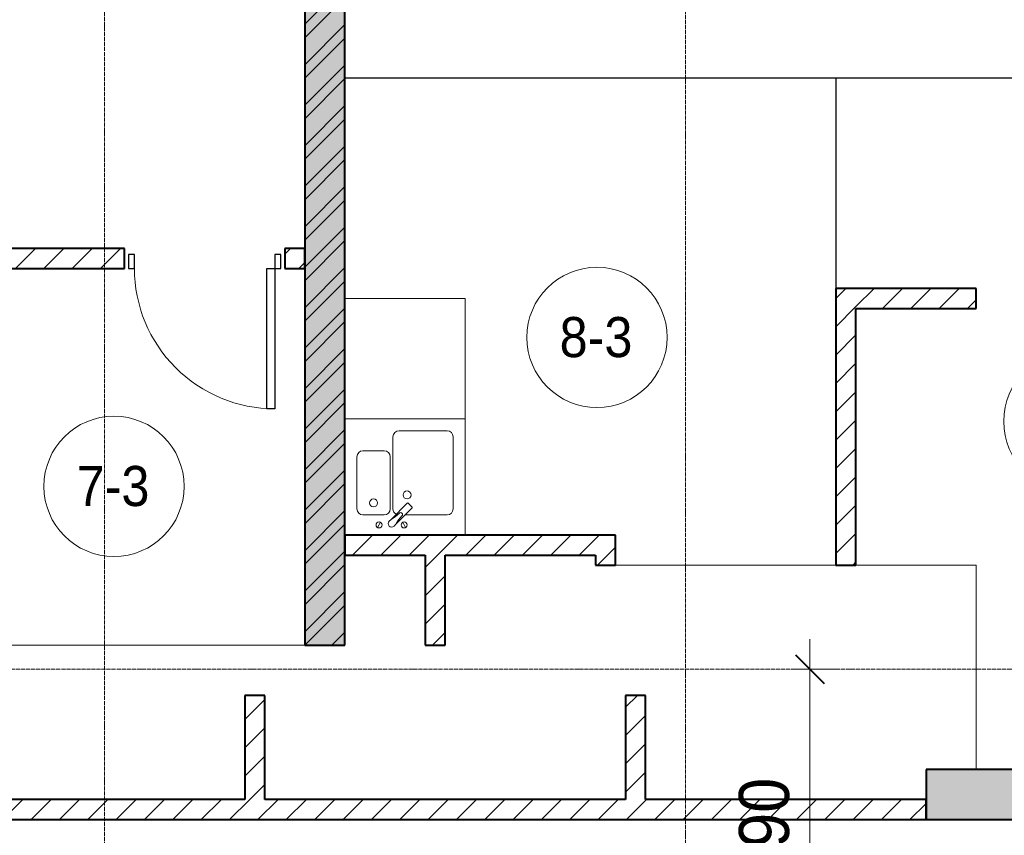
# Model space of a CAD drawing. Header units: millimetres. Extents: x 5617 to 132318, y 7718 to 193536.
# Tile 63 of 81: x 51938 to 56851, y 25472 to 29541. Entities that reach past the tile are written whole.
import ezdxf

# ---------------------------------------------------------------- set-up
doc = ezdxf.new("R2010")
doc.units = ezdxf.units.MM
doc.linetypes.add('ADSK_Линия сетки', pattern=[25, 20, -2.5, 0, -2.5])
doc.linetypes.add('Линия сетки', pattern=[25, 20, -2.5, 0, -2.5])
for name, color, linetype, lineweight in [('Двери', 7, 'Continuous', 18), ('Марки помещений', 7, 'Continuous', 20), ('Мебель', 7, 'Continuous', 18), ('Оси', 7, 'Continuous', 9), ('Перекрытия', 7, 'Continuous', 18), ('Размеры', 7, 'Continuous', 9), ('Размеры-100', 7, 'Continuous', 9), ('Сантехнические приборы', 7, 'Continuous', 18), ('Стены', 7, 'Continuous', 18), ('Стены разрез', 7, 'Continuous', 40)]:
    doc.layers.add(name, color=color, linetype=linetype, lineweight=lineweight)
doc.styles.add('Arial', font='arial.ttf', dxfattribs={"width": 0.9, "height": 250})
doc.styles.add('Arial_3', font='arial.ttf', dxfattribs={"width": 0.9, "height": 200})
doc.dimstyles.new('Основной_2_5_мм', dxfattribs={"dimscale": 304.8, "dimtxt": 255.06485, "dimasz": 0.463911, "dimexe": 0.492126, "dimexo": 0.492126, "dimgap": 0.098425, "dimtad": 1, "dimdec": 0, "dimdsep": 46, "dimtxsty": 'Arial', "dimblk1": 'OBLIQUE', "dimblk2": 'OBLIQUE', "dimsah": 1, "dimcen": 0.09, "dimdle": 0.492126, "dimazin": 2, "dimtfac": 1, "dimtdec": 4, "dimtix": 1, "dimtmove": 0, "dimatfit": 3, "dimfxl": 1, "dimtvp": 1, "dimtolj": 1, "dimtzin": 0, "dimlwd": 20, "dimlwe": 20, "dimarcsym": 2})
pattern_1 = [(45, (0, 0), (-70.71068, 70.71068), [])]

# ---------------------------------------------------------------- blocks, each defined once
blk = doc.blocks.new('MR_Мойка - Кухонная мойка-V15-МКСС_К4_L13_45_000_')
at = {"layer": 'Сантехнические приборы', "color": 253, "true_color": 0xaaaaaa}
for p, q in [((-300, 550), (300, 550)), ((300, 550), (300, -30)), ((-60, 100), (-60, 460)), ((-30, 490), (210, 490)), ((240, 460), (240, 100)), ((-240, 100), (-240, 360)), ((-210, 390), (-104, 390)), ((-74, 360), (-74, 100)), ((-69.8, 48.2), (11.4, 129.4)), ((35.5, 105.4), (-45.7, 24.2)), ((15.7, 129.4), (35.5, 109.6)), ((-104, 70), (-210, 70)), ((210, 70), (0.1, 70)), ((-136.7, 6.7), (-122.6, 33.3)), ((-79, 39), (-69.8, 48.2)), ((-45.7, 24.2), (-55, 14.9)), ((2.7, 6.7), (-11.4, 33.3))]:
    blk.add_line(p, q, dxfattribs=at)
for centre, radius, start, end in [((-30, 460), 30, 90, 180), ((210, 460), 30, 0, 90), ((-210, 360), 30, 90, 180), ((-104, 360), 30, 0, 90), ((-157, 130), 20, 0, 180), ((10, 170), 20, 0, 180), ((10, 170), 20, 180, 0), ((-210, 100), 30, 180, 270), ((-157, 130), 20, 180, 0), ((-104, 100), 30, 270, 0), ((-30, 100), 30, 180, 241.4489), ((13.5, 127.3), 3, 45, 135), ((13.5, 127.3), 3, 45, 135), ((33.3, 107.5), 3, 315, 45), ((33.3, 107.5), 3, 315, 45), ((210, 100), 30, 270, 0), ((-171.5, 230.2), 208.5, 299.1823, 313.4054), ((136.3, -77.5), 208.5, 136.5946, 150.8177), ((-21.7, 72.3), 9.19, 315, 135), ((-129.7, 20), 15, 0, 180), ((-129.7, 20), 15, 180, 0), ((-67, 26.9), 17, 135, 315), ((-4.3, 20), 15, 0, 180), ((-4.3, 20), 15, 180, 0)]:
    blk.add_arc(centre, radius, start, end, dxfattribs=at)
blk = doc.blocks.new('MR_Зона обслуживания - MR_Зона обслуживания-V16-МКСС_К4_L13_45_000_')
at = {"layer": 'Мебель', "lineweight": 9}
for p, q in [((300, 600), (-300, 600)), ((300, 0), (300, 600)), ((-300, 0), (300, 0))]:
    blk.add_line(p, q, dxfattribs=at)
blk = doc.blocks.new('A_DOR_Door - Вн_3_Одинарная_800x2100-2977896-МКСС_К4_L13_45_000_')
at = {"layer": 'Двери', "color": 253, "lineweight": 30, "true_color": 0xaaaaaa}
for p, q in [((-350, 50), (-350, 750)), ((-350, 750), (-310, 750)), ((-350, 50), (-350, 750)), ((-310, 750), (-310, 50)), ((-380, 50), (-380, -20)), ((-350, 50), (-380, 50)), ((-310, 50), (-350, 50)), ((-350, -20), (-350, 50)), ((380, 50), (350, 50)), ((350, 50), (350, -20)), ((380, -20), (380, 50)), ((-380, -20), (-350, -20)), ((350, -20), (380, -20))]:
    blk.add_line(p, q, dxfattribs=at)
at = {"layer": 'Двери', "color": 254, "lineweight": 9, "true_color": 0xd4d4d4}
blk.add_arc((-350, 50), 700, 360, 90, dxfattribs=at)
blk = doc.blocks.new('135_SLK_K4_AR_rvt-1-МКСС_К4_L13_45_000_')
at = {"layer": 'Стены разрез', "lineweight": 9, "true_color": 0xaaaaaa}
h = blk.add_hatch(dxfattribs=at)
h.set_pattern_fill('FP_1', color=253, style=0, pattern_type=2)
h.set_pattern_definition([(50, (0, 0), (218.62117, -19.1268), [22.86, -251.46]), (355, (0, 0), (-42.29187, 229.2684), [18.288, -201.168]), (100.451, (18.22, -1.6), (176.33107, 210.13963), [19.428, -213.708]), (46.184, (0, 60.96), (325.29495, -50.45164), [34.29, -377.19]), (96.636, (27.1, 56.76), (284.883, 296.91266), [29.142, -320.562]), (351.184, (0, 60.96), (284.8858, 296.9107), [27.432, -301.752]), (21, (30.48, 45.72), (181.93753, -122.71832), [22.86, -251.46]), (326, (30.48, 45.72), (74.16223, 221.0262), [18.288, -201.168]), (71.451, (45.64, 35.5), (256.10035, 98.30526), [19.428, -213.708]), (37.5, (0, 0), (3.70639, 101.465895), [3.353, -195.377, 3.353, -200.863, -201.93]), (37.5, (0, 0), (3.70639, 101.465895), [-402.946, 3.353, -198.577]), (7.5, (0, 0), (80.18358, 120.21653), [3.353, -113.081, 3.353, -190.805, -76.962]), (7.5, (0, 0), (80.18358, 120.21653), [-310.591, 3.353, -73.609]), (327.5, (-67.97, 0), (162.708646, -6.87497), [3.353, -72.847, 3.353, -234.391, -315.468]), (327.5, (-67.97, 0), (162.708646, -6.87497), [-313.944, 3.353, -312.115]), (317.5, (-98.45, 0), (177.75468, 30.51183), [3.353, -95.707, 3.353, -154.534, -224.028]), (317.5, (-98.45, 0), (177.75468, 30.51183), [-256.946, 3.353, -220.675])])
h.paths.add_polyline_path([(120450, 26420), (120650, 26420), (120650, 32900), (120450, 32900), (120450, 26544.1)])
h = blk.add_hatch(dxfattribs=at)
h.set_pattern_fill('FP_2', color=253, style=0, pattern_type=2)
h.set_pattern_definition([(45, (0, 0), (-101.02788, 101.02788), []), (45, (67.35, 0), (-101.02788, 101.02788), [])])
h.paths.add_polyline_path([(120450, 26420), (120650, 26420), (120650, 32900), (120450, 32900), (120450, 26544.1)])
h = blk.add_hatch(dxfattribs=at)
h.set_pattern_fill('FP_3', color=253, style=0, pattern_type=2)
h.set_pattern_definition(pattern_1)
h.paths.add_polyline_path([(120450, 28300), (120450, 28400), (120350, 28400), (120350, 28300)])
h.paths.add_polyline_path([(118660, 28300), (119550, 28300), (119550, 28400), (118660, 28400)])
h = blk.add_hatch(dxfattribs=at)
h.set_pattern_fill('FP_3', color=253, style=0, pattern_type=2)
h.set_pattern_definition(pattern_1)
h.paths.add_polyline_path([(123200, 26820), (123200, 28200), (123100, 28200), (123100, 26820)])
h = blk.add_hatch(dxfattribs=at)
h.set_pattern_fill('FP_3', color=253, style=0, pattern_type=2)
h.set_pattern_definition(pattern_1)
h.paths.add_polyline_path([(123800, 28100), (123800, 28200), (123200, 28200), (123200, 28100), (123718.8, 28100)])
h = blk.add_hatch(dxfattribs=at)
h.set_pattern_fill('FP_3', color=253, style=0, pattern_type=2)
h.set_pattern_definition(pattern_1)
h.paths.add_polyline_path([(121900, 26870), (121900, 26970), (120650, 26970), (120650, 26870), (121695, 26870)])
h = blk.add_hatch(dxfattribs=at)
h.set_pattern_fill('FP_3', color=253, style=0, pattern_type=2)
h.set_pattern_definition(pattern_1)
h.paths.add_polyline_path([(122000, 26820), (122000, 26970), (121900, 26970), (121900, 26820)])
h = blk.add_hatch(dxfattribs=at)
h.set_pattern_fill('FP_3', color=253, style=0, pattern_type=2)
h.set_pattern_definition(pattern_1)
h.paths.add_polyline_path([(121150, 26420), (121150, 26870), (121050, 26870), (121050, 26420)])
h = blk.add_hatch(dxfattribs=at)
h.set_pattern_fill('FP_3', color=253, style=0, pattern_type=2)
h.set_pattern_definition(pattern_1)
h.paths.add_polyline_path([(120250, 25650), (120250, 26170), (120150, 26170), (120150, 25650)])
h = blk.add_hatch(dxfattribs=at)
h.set_pattern_fill('FP_3', color=253, style=0, pattern_type=2)
h.set_pattern_definition(pattern_1)
h.paths.add_polyline_path([(122150, 25650), (122150, 26170), (122050, 26170), (122050, 25650)])
at = {"layer": 'Стены разрез', "lineweight": 18, "true_color": 0xcbcbcb}
h = blk.add_hatch(color=9, dxfattribs=at)
h.paths.add_polyline_path([(125550, 25550), (125550, 25800), (125100, 25800), (125100, 25550)])
h.paths.add_polyline_path([(123550, 25550), (124000, 25550), (124000, 25800), (123550, 25800)])
at = {"layer": 'Стены разрез', "lineweight": 9, "true_color": 0xaaaaaa}
h = blk.add_hatch(dxfattribs=at)
h.set_pattern_fill('FP_3', color=253, style=0, pattern_type=2)
h.set_pattern_definition(pattern_1)
h.paths.add_polyline_path([(123550, 25550), (123550, 25650), (115250, 25650), (115250, 25550), (121020.4, 25550)])
at = {"layer": 'Перекрытия', "color": 253, "true_color": 0xaaaaaa}
for p, q in [((122000, 26820), (123100, 26820)), ((123200, 26820), (123800, 26820)), ((123800, 26820), (123800, 25800)), ((118660, 26420), (120450, 26420))]:
    blk.add_line(p, q, dxfattribs=at)
at = {"layer": 'Стены', "color": 253, "true_color": 0xaaaaaa}
for p, q in [((120650, 29250.4), (124100, 29250.4)), ((123099.6, 29249.6), (120650, 29249.6)), ((123099.6, 28200), (123099.6, 29249.6)), ((123100.4, 29249.6), (123100.4, 28200)), ((124100, 29249.6), (123100.4, 29249.6))]:
    blk.add_line(p, q, dxfattribs=at)
at = {"layer": 'Стены разрез', "color": 253, "true_color": 0xaaaaaa}
for p, q in [((120450, 32900), (120450, 26420)), ((120650, 26420), (120650, 32900)), ((119550, 28400), (118660, 28400)), ((119550, 28300), (119550, 28400)), ((120450, 28400), (120350, 28400)), ((120350, 28400), (120350, 28300)), ((120450, 28300), (120450, 28400)), ((118660, 28300), (119550, 28300)), ((120350, 28300), (120450, 28300)), ((123100, 28200), (123100, 26820)), ((123200, 28200), (123100, 28200)), ((123800, 28200), (123200, 28200)), ((123800, 28100), (123800, 28200)), ((123200, 26820), (123200, 28100)), ((123200, 28100), (123800, 28100)), ((121900, 26970), (120650, 26970)), ((120650, 26970), (120650, 26870)), ((122000, 26970), (121900, 26970)), ((122000, 26820), (122000, 26970)), ((120650, 26870), (121050, 26870)), ((121050, 26870), (121050, 26420)), ((121150, 26870), (121900, 26870)), ((121150, 26420), (121150, 26870)), ((121900, 26870), (121900, 26820)), ((121900, 26820), (122000, 26820)), ((123100, 26820), (123200, 26820)), ((120450, 26420), (120650, 26420)), ((121050, 26420), (121150, 26420)), ((120250, 26170), (120150, 26170)), ((120150, 26170), (120150, 25650)), ((120250, 25650), (120250, 26170)), ((122150, 26170), (122050, 26170)), ((122050, 26170), (122050, 25650)), ((122150, 25650), (122150, 26170)), ((124000, 25800), (123550, 25800)), ((123550, 25800), (123550, 25550)), ((120150, 25650), (118490, 25650)), ((122050, 25650), (120250, 25650)), ((123550, 25650), (122150, 25650)), ((123550, 25550), (123550, 25650)), ((115250, 25550), (123550, 25550)), ((123550, 25550), (124000, 25550))]:
    blk.add_line(p, q, dxfattribs=at)
at = {"layer": 'Двери', "color": 253, "lineweight": 18, "true_color": 0xaaaaaa, "rotation": 180}
blk.add_blockref('A_DOR_Door - Вн_3_Одинарная_800x2100-2977896-МКСС_К4_L13_45_000_', (119950, 28350), dxfattribs=at)
at = {"layer": 'Мебель', "color": 253, "lineweight": 18, "true_color": 0xaaaaaa}
blk.add_blockref('MR_Зона обслуживания - MR_Зона обслуживания-V16-МКСС_К4_L13_45_000_', (120950, 27550), dxfattribs=at)
at = {"layer": 'Сантехнические приборы', "color": 253, "lineweight": 18, "true_color": 0xaaaaaa}
blk.add_blockref('MR_Мойка - Кухонная мойка-V15-МКСС_К4_L13_45_000_', (120950, 27000), dxfattribs=at)
blk = doc.blocks.new('050_Марка_Помещение - Номер-620969-МКСС_К4_L13_45_000_')
at = {"layer": 'Марки помещений'}
blk.add_circle((0, 0), 3.5, dxfattribs=at)
blk = doc.blocks.new('DIMBLOCK25-МКСС_К4_L13_45_000_')
at = {"layer": 'Размеры-100', "lineweight": 20, "transparency": 16777216}
for p, q in [((55881.3, 26450), (55881.3, 24360)), ((55881.3, 26300), (55831.3, 26300)), ((55881.3, 26300), (56031.3, 26300)), ((55881.3, 24510), (55831.3, 24510)), ((55881.3, 24510), (56031.3, 24510))]:
    blk.add_line(p, q, dxfattribs=at)
at = {"layer": 'Размеры-100', "lineweight": 40, "transparency": 16777216}
for p, q in [((55881.3, 26300), (55810.6, 26370.7)), ((55881.3, 26300), (55952, 26229.3)), ((55881.3, 24510), (55810.6, 24580.7)), ((55881.3, 24510), (55952, 24439.3))]:
    blk.add_line(p, q, dxfattribs=at)
at = {"layer": 'Размеры-100', "color": 0, "lineweight": 20, "transparency": 16777216, "insert": (55526.7, 25059.7), "char_height": 250, "width": 828.765, "attachment_point": 1, "rotation": 90, "line_spacing_factor": 0.941778, "style": 'Arial'}
blk.add_mtext('1790', dxfattribs=at)
blk = doc.blocks.new('_Oblique')
at = {"color": 0, "linetype": 'ByBlock', "lineweight": -2}
blk.add_line((-0.5, -0.5), (0.5, 0.5), dxfattribs=at)

msp = doc.modelspace()

# ---------------------------------------------------------------- linework, layer by layer
at = {"layer": 'Оси', "linetype": 'Линия сетки'}
for p, q in [((52360.8, 13295.7), (52360.8, 33050)), ((55260.8, 12025.7), (55260.8, 33050))]:
    msp.add_line(p, q, dxfattribs=at)
at = {"layer": 'Оси', "linetype": 'ADSK_Линия сетки'}
msp.add_line((69660.8, 26300), (25349.7, 26300), dxfattribs=at)

# ---------------------------------------------------------------- block references
at = {"lineweight": 5}
msp.add_blockref('135_SLK_K4_AR_rvt-1-МКСС_К4_L13_45_000_', (-67089.2, 0), dxfattribs=at)
at = {"layer": 'Марки помещений', "xscale": 99.99999999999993, "yscale": 99.99999999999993, "zscale": 99.99999999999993}
for p in [(54818.5, 27955.7), (57197.9, 27537), (52408.8, 27212.8)]:
    msp.add_blockref('050_Марка_Помещение - Номер-620969-МКСС_К4_L13_45_000_', p, dxfattribs=at)

# ---------------------------------------------------------------- texts
at = {"layer": 'Марки помещений', "lineweight": 9, "char_height": 200, "width": 447.342, "attachment_point": 1, "style": 'Arial_3'}
for s, insert in [('8-3', (54632, 28057.5)), ('7-3', (52222.2, 27314.5))]:
    msp.add_mtext(s, dxfattribs=dict(at, insert=insert))

# ---------------------------------------------------------------- dimensions: what is measured, and where the dimension line sits
at = {"layer": 'Размеры', "lineweight": 20}
dim = msp.add_linear_dim(base=(55881.3, 24510), p1=(55981.3, 26300), p2=(55981.3, 24510), angle=90, dimstyle='Основной_2_5_мм', override={"dimpost": '<>', "dimfxl": 1790}, dxfattribs=at)
dim.commit()
dim.dimension.update_dxf_attribs({"geometry": 'DIMBLOCK25-МКСС_К4_L13_45_000_', "text_midpoint": (55723.7, 25405)})

doc.saveas('drawing.dxf')
